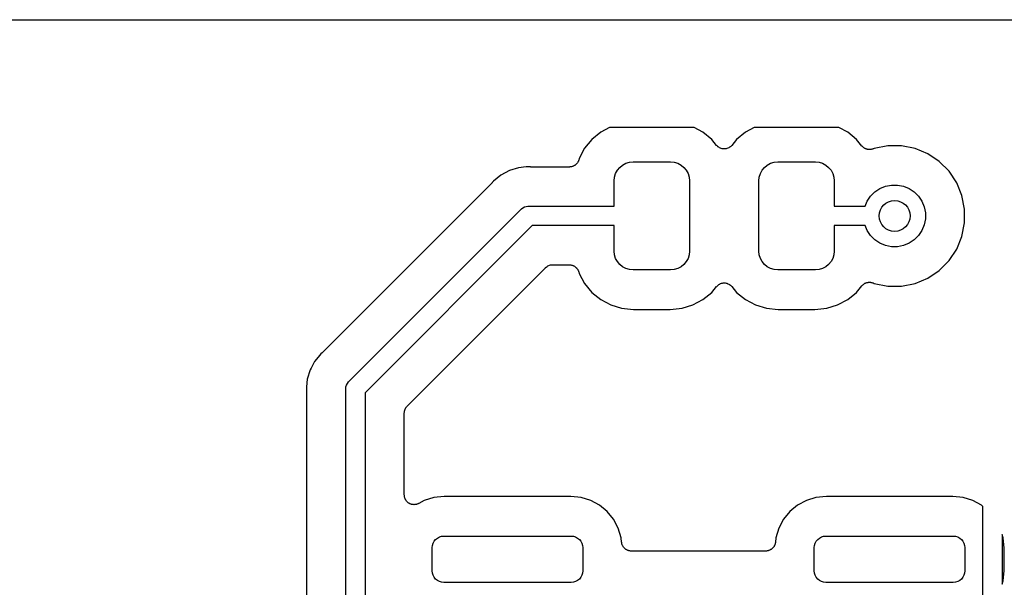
# Model space of a CAD drawing. Extents: x 4.75 to 6.45, y -3.9 to -3.1.
# Tile 4 of 7: x 5.15 to 5.66, y -3.39 to -3.1. Entities that reach past the tile are written whole.
import ezdxf

# ---------------------------------------------------------------- set-up
doc = ezdxf.new("R2010")
doc.units = 0
doc.header["$MEASUREMENT"] = 0
doc.layers.add('BLACK', color=7, linetype='CONTINUOUS')

msp = doc.modelspace()

# ---------------------------------------------------------------- linework, layer by layer
at = {"layer": 'BLACK', "linetype": 'CONTINUOUS'}
for p, q in [((4.755, -3.1), (6.445, -3.1)), ((5.45009, -3.15735), (5.44559, -3.16104)), ((5.45463, -3.15492), (5.45009, -3.15735)), ((5.49773, -3.15492), (5.45463, -3.15492)), ((5.50227, -3.15735), (5.49773, -3.15492)), ((5.50677, -3.16104), (5.50227, -3.15735)), ((5.52391, -3.15735), (5.51941, -3.16104)), ((5.52845, -3.15492), (5.52391, -3.15735)), ((5.57155, -3.15492), (5.52845, -3.15492)), ((5.57609, -3.15735), (5.57155, -3.15492)), ((5.58059, -3.16104), (5.57609, -3.15735)), ((5.44559, -3.16104), (5.4419, -3.16554)), ((5.50923, -3.16403), (5.50677, -3.16104)), ((5.51941, -3.16104), (5.51696, -3.16403)), ((5.58333, -3.16437), (5.58059, -3.16104)), ((5.4419, -3.16554), (5.43915, -3.17067)), ((5.50956, -3.16436), (5.50923, -3.16403)), ((5.50989, -3.1647), (5.50956, -3.16436)), ((5.5099, -3.16471), (5.50989, -3.1647)), ((5.50992, -3.16472), (5.5099, -3.16471)), ((5.51031, -3.16498), (5.50992, -3.16472)), ((5.5107, -3.16525), (5.51031, -3.16498)), ((5.51071, -3.16525), (5.5107, -3.16525)), ((5.51073, -3.16526), (5.51071, -3.16525)), ((5.51116, -3.16544), (5.51073, -3.16526)), ((5.5116, -3.16563), (5.51116, -3.16544)), ((5.51161, -3.16563), (5.5116, -3.16563)), ((5.51163, -3.16564), (5.51161, -3.16563)), ((5.51209, -3.16573), (5.51163, -3.16564)), ((5.51255, -3.16583), (5.51209, -3.16573)), ((5.51257, -3.16583), (5.51255, -3.16583)), ((5.51258, -3.16583), (5.51257, -3.16583)), ((5.51305, -3.16583), (5.51258, -3.16583)), ((5.51353, -3.16584), (5.51305, -3.16583)), ((5.51354, -3.16583), (5.51353, -3.16584)), ((5.51356, -3.16583), (5.51354, -3.16583)), ((5.51402, -3.16574), (5.51356, -3.16583)), ((5.51449, -3.16566), (5.51402, -3.16574)), ((5.5145, -3.16565), (5.51449, -3.16566)), ((5.51452, -3.16565), (5.5145, -3.16565)), ((5.51496, -3.16547), (5.51452, -3.16565)), ((5.51539, -3.16529), (5.51496, -3.16547)), ((5.51541, -3.16529), (5.51539, -3.16529)), ((5.51542, -3.16528), (5.51541, -3.16529)), ((5.51581, -3.16502), (5.51542, -3.16528)), ((5.51621, -3.16476), (5.51581, -3.16502)), ((5.51622, -3.16475), (5.51621, -3.16476)), ((5.51624, -3.16474), (5.51622, -3.16475)), ((5.51657, -3.16441), (5.51624, -3.16474)), ((5.51691, -3.16408), (5.51657, -3.16441)), ((5.51693, -3.16406), (5.51691, -3.16408)), ((5.51696, -3.16403), (5.51693, -3.16406)), ((5.51693, -3.16406), (5.51693, -3.16406)), ((5.51693, -3.16406), (5.51693, -3.16406)), ((5.58348, -3.16453), (5.58333, -3.16437)), ((5.58363, -3.1647), (5.58348, -3.16453)), ((5.58383, -3.16487), (5.58363, -3.1647)), ((5.58402, -3.16506), (5.58383, -3.16487)), ((5.5842, -3.16519), (5.58402, -3.16506)), ((5.58437, -3.16533), (5.5842, -3.16519)), ((5.58461, -3.16546), (5.58437, -3.16533)), ((5.58483, -3.16561), (5.58461, -3.16546)), ((5.58503, -3.16569), (5.58483, -3.16561)), ((5.58523, -3.1658), (5.58503, -3.16569)), ((5.58548, -3.16588), (5.58523, -3.1658)), ((5.58573, -3.16598), (5.58548, -3.16588)), ((5.58595, -3.16603), (5.58573, -3.16598)), ((5.58616, -3.16609), (5.58595, -3.16603)), ((5.58642, -3.16612), (5.58616, -3.16609)), ((5.58668, -3.16617), (5.58642, -3.16612)), ((5.58691, -3.16618), (5.58668, -3.16617)), ((5.58713, -3.1662), (5.58691, -3.16618)), ((5.58739, -3.16618), (5.58713, -3.1662)), ((5.58766, -3.16618), (5.58739, -3.16618)), ((5.58788, -3.16614), (5.58766, -3.16618)), ((5.5881, -3.16612), (5.58788, -3.16614)), ((5.58836, -3.16604), (5.5881, -3.16612)), ((5.58862, -3.16599), (5.58836, -3.16604)), ((5.58883, -3.16591), (5.58862, -3.16599)), ((5.58904, -3.16585), (5.58883, -3.16591)), ((5.5891, -3.16582), (5.58904, -3.16585)), ((5.58957, -3.16563), (5.5891, -3.16582)), ((5.59648, -3.16425), (5.58957, -3.16563)), ((5.60352, -3.16425), (5.59648, -3.16425)), ((5.61043, -3.16563), (5.60352, -3.16425)), ((5.61693, -3.16832), (5.61043, -3.16563)), ((5.62279, -3.17223), (5.61693, -3.16832)), ((5.43724, -3.17398), (5.43705, -3.1741)), ((5.43742, -3.17379), (5.43724, -3.17398)), ((5.43763, -3.17363), (5.43742, -3.17379)), ((5.43777, -3.17345), (5.43763, -3.17363)), ((5.43793, -3.1733), (5.43777, -3.17345)), ((5.43808, -3.17308), (5.43793, -3.1733)), ((5.43825, -3.17287), (5.43808, -3.17308)), ((5.43836, -3.17268), (5.43825, -3.17287)), ((5.43849, -3.17249), (5.43836, -3.17268)), ((5.43859, -3.17225), (5.43849, -3.17249)), ((5.43872, -3.17202), (5.43859, -3.17225)), ((5.43878, -3.1718), (5.43872, -3.17202)), ((5.43887, -3.1716), (5.43878, -3.1718)), ((5.43889, -3.17153), (5.43887, -3.1716)), ((5.43915, -3.17067), (5.43889, -3.17153)), ((5.4598, -3.17525), (5.46125, -3.17406)), ((5.46125, -3.17406), (5.46291, -3.17317)), ((5.46291, -3.17317), (5.46471, -3.17263)), ((5.46471, -3.17263), (5.46658, -3.17244)), ((5.46658, -3.17244), (5.48578, -3.17244)), ((5.48578, -3.17244), (5.48765, -3.17263)), ((5.48765, -3.17263), (5.48945, -3.17317)), ((5.48945, -3.17317), (5.49111, -3.17406)), ((5.49111, -3.17406), (5.49256, -3.17525)), ((5.53362, -3.17525), (5.53507, -3.17406)), ((5.53507, -3.17406), (5.53673, -3.17317)), ((5.53673, -3.17317), (5.53853, -3.17263)), ((5.53853, -3.17263), (5.5404, -3.17244)), ((5.5404, -3.17244), (5.5596, -3.17244)), ((5.5596, -3.17244), (5.56147, -3.17263)), ((5.56147, -3.17263), (5.56327, -3.17317)), ((5.56327, -3.17317), (5.56493, -3.17406)), ((5.56493, -3.17406), (5.56638, -3.17525)), ((5.62777, -3.17721), (5.62279, -3.17223)), ((5.40351, -3.17686), (5.39918, -3.17918)), ((5.40821, -3.17544), (5.40351, -3.17686)), ((5.41211, -3.17506), (5.40821, -3.17544)), ((5.41309, -3.17496), (5.41211, -3.17505)), ((5.41211, -3.17505), (5.41211, -3.17506)), ((5.41407, -3.17505), (5.41309, -3.17496)), ((5.41428, -3.17505), (5.41407, -3.17505)), ((5.41449, -3.17508), (5.41428, -3.17505)), ((5.41456, -3.17508), (5.41449, -3.17508)), ((5.43411, -3.17508), (5.41456, -3.17508)), ((5.43433, -3.17506), (5.43411, -3.17508)), ((5.43455, -3.17506), (5.43433, -3.17506)), ((5.43481, -3.17501), (5.43455, -3.17506)), ((5.43508, -3.17498), (5.43481, -3.17501)), ((5.43529, -3.17492), (5.43508, -3.17498)), ((5.43551, -3.17488), (5.43529, -3.17492)), ((5.43576, -3.17478), (5.43551, -3.17488)), ((5.43601, -3.1747), (5.43576, -3.17478)), ((5.43621, -3.1746), (5.43601, -3.1747)), ((5.43642, -3.17451), (5.43621, -3.1746)), ((5.43664, -3.17437), (5.43642, -3.17451)), ((5.43687, -3.17424), (5.43664, -3.17437)), ((5.43705, -3.1741), (5.43687, -3.17424)), ((5.45717, -3.18017), (5.45772, -3.17836)), ((5.45772, -3.17836), (5.45861, -3.17671)), ((5.45861, -3.17671), (5.4598, -3.17525)), ((5.49256, -3.17525), (5.49376, -3.17671)), ((5.49376, -3.17671), (5.49464, -3.17836)), ((5.49464, -3.17836), (5.49519, -3.18017)), ((5.53099, -3.18017), (5.53154, -3.17836)), ((5.53154, -3.17836), (5.53242, -3.17671)), ((5.53242, -3.17671), (5.53362, -3.17525)), ((5.56638, -3.17525), (5.56758, -3.17671)), ((5.56758, -3.17671), (5.56846, -3.17836)), ((5.56846, -3.17836), (5.56901, -3.18017)), ((5.63168, -3.18307), (5.62777, -3.17721)), ((5.39443, -3.18342), (5.30842, -3.26943)), ((5.39456, -3.18325), (5.39443, -3.18342)), ((5.39471, -3.18311), (5.39456, -3.18325)), ((5.39476, -3.18305), (5.39471, -3.18311)), ((5.39538, -3.18229), (5.39476, -3.18305)), ((5.39918, -3.17918), (5.39538, -3.18229)), ((5.45699, -3.18204), (5.45717, -3.18017)), ((5.45699, -3.19508), (5.45699, -3.18204)), ((5.49519, -3.18017), (5.49537, -3.18204)), ((5.49537, -3.18204), (5.49537, -3.21796)), ((5.53081, -3.18204), (5.53099, -3.18017)), ((5.53081, -3.21796), (5.53081, -3.18204)), ((5.56901, -3.18017), (5.56919, -3.18204)), ((5.56919, -3.18204), (5.56919, -3.19508)), ((5.63437, -3.18957), (5.63168, -3.18307)), ((5.58777, -3.18996), (5.58996, -3.18777)), ((5.58996, -3.18777), (5.59254, -3.18604)), ((5.59254, -3.18604), (5.59541, -3.18486)), ((5.59541, -3.18486), (5.59845, -3.18425)), ((5.59845, -3.18425), (5.60155, -3.18425)), ((5.60155, -3.18425), (5.60459, -3.18486)), ((5.60459, -3.18486), (5.60746, -3.18604)), ((5.60746, -3.18604), (5.61004, -3.18777)), ((5.61004, -3.18777), (5.61223, -3.18996)), ((5.58499, -3.19508), (5.58604, -3.19254)), ((5.58604, -3.19254), (5.58777, -3.18996)), ((5.61223, -3.18996), (5.61396, -3.19254)), ((5.61396, -3.19254), (5.61514, -3.19541)), ((5.63575, -3.19648), (5.63437, -3.18957)), ((5.32169, -3.28444), (5.40944, -3.19669)), ((5.40944, -3.19669), (5.40959, -3.1965)), ((5.40959, -3.1965), (5.40978, -3.19635)), ((5.40978, -3.19635), (5.41034, -3.19589)), ((5.41034, -3.19589), (5.4112, -3.19543)), ((5.4112, -3.19543), (5.41128, -3.19541)), ((5.41128, -3.19541), (5.41213, -3.19515)), ((5.41213, -3.19515), (5.41285, -3.19508)), ((5.41285, -3.19508), (5.41309, -3.19505)), ((5.41285, -3.19508), (5.41285, -3.19508)), ((5.41309, -3.19505), (5.41333, -3.19508)), ((5.41333, -3.19508), (5.45699, -3.19508)), ((5.56919, -3.19508), (5.58499, -3.19508)), ((5.61514, -3.19541), (5.61575, -3.19845)), ((5.61575, -3.19845), (5.61575, -3.20155)), ((5.63575, -3.20352), (5.63575, -3.19648)), ((5.61575, -3.20155), (5.61514, -3.20459)), ((5.63437, -3.21043), (5.63575, -3.20352)), ((5.41513, -3.20492), (5.32992, -3.29013)), ((5.45699, -3.20492), (5.41513, -3.20492)), ((5.45699, -3.21796), (5.45699, -3.20492)), ((5.58499, -3.20492), (5.56919, -3.20492)), ((5.56919, -3.20492), (5.56919, -3.21796)), ((5.58604, -3.20746), (5.58499, -3.20492)), ((5.58777, -3.21004), (5.58604, -3.20746)), ((5.61396, -3.20746), (5.61223, -3.21004)), ((5.61514, -3.20459), (5.61396, -3.20746)), ((5.58996, -3.21223), (5.58777, -3.21004)), ((5.59254, -3.21396), (5.58996, -3.21223)), ((5.59541, -3.21514), (5.59254, -3.21396)), ((5.60746, -3.21396), (5.60459, -3.21514)), ((5.61004, -3.21223), (5.60746, -3.21396)), ((5.61223, -3.21004), (5.61004, -3.21223)), ((5.63168, -3.21693), (5.63437, -3.21043)), ((5.45717, -3.21983), (5.45699, -3.21796)), ((5.49537, -3.21796), (5.49519, -3.21983)), ((5.53099, -3.21983), (5.53081, -3.21796)), ((5.56919, -3.21796), (5.56901, -3.21983)), ((5.59845, -3.21575), (5.59541, -3.21514)), ((5.60155, -3.21575), (5.59845, -3.21575)), ((5.60459, -3.21514), (5.60155, -3.21575)), ((5.62777, -3.22279), (5.63168, -3.21693)), ((5.45772, -3.22164), (5.45717, -3.21983)), ((5.45861, -3.22329), (5.45772, -3.22164)), ((5.4598, -3.22475), (5.45861, -3.22329)), ((5.49376, -3.22329), (5.49256, -3.22475)), ((5.49464, -3.22164), (5.49376, -3.22329)), ((5.49519, -3.21983), (5.49464, -3.22164)), ((5.53154, -3.22164), (5.53099, -3.21983)), ((5.53242, -3.22329), (5.53154, -3.22164)), ((5.53362, -3.22475), (5.53242, -3.22329)), ((5.56758, -3.22329), (5.56638, -3.22475)), ((5.56846, -3.22164), (5.56758, -3.22329)), ((5.56901, -3.21983), (5.56846, -3.22164)), ((5.62279, -3.22777), (5.62777, -3.22279)), ((5.35139, -3.29695), (5.42195, -3.22639)), ((5.42195, -3.22639), (5.42196, -3.22637)), ((5.42196, -3.22637), (5.422, -3.22634)), ((5.42196, -3.22637), (5.42196, -3.22637)), ((5.42196, -3.22637), (5.42196, -3.22637)), ((5.422, -3.22634), (5.42236, -3.22605)), ((5.42236, -3.22605), (5.42272, -3.22576)), ((5.42272, -3.22576), (5.42274, -3.22574)), ((5.42274, -3.22574), (5.42276, -3.22573)), ((5.42276, -3.22573), (5.42317, -3.22552)), ((5.42317, -3.22552), (5.42358, -3.2253)), ((5.42358, -3.2253), (5.4236, -3.22529)), ((5.4236, -3.22529), (5.42363, -3.22528)), ((5.42363, -3.22528), (5.42407, -3.22515)), ((5.42407, -3.22515), (5.42451, -3.22502)), ((5.42451, -3.22502), (5.42454, -3.22501)), ((5.42454, -3.22501), (5.42456, -3.22501)), ((5.42456, -3.22501), (5.42503, -3.22497)), ((5.42503, -3.22497), (5.42548, -3.22492)), ((5.42548, -3.22492), (5.43411, -3.22492)), ((5.43411, -3.22492), (5.43418, -3.22492)), ((5.43418, -3.22492), (5.4344, -3.22495)), ((5.4344, -3.22495), (5.43462, -3.22495)), ((5.43462, -3.22495), (5.43488, -3.225)), ((5.43488, -3.225), (5.43515, -3.22503)), ((5.43515, -3.22503), (5.43536, -3.2251)), ((5.43536, -3.2251), (5.43558, -3.22514)), ((5.43558, -3.22514), (5.43582, -3.22525)), ((5.43582, -3.22525), (5.43608, -3.22533)), ((5.43608, -3.22533), (5.43627, -3.22543)), ((5.43627, -3.22543), (5.43648, -3.22552)), ((5.43648, -3.22552), (5.4367, -3.22567)), ((5.4367, -3.22567), (5.43693, -3.2258)), ((5.43693, -3.2258), (5.4371, -3.22594)), ((5.4371, -3.22594), (5.43729, -3.22606)), ((5.43729, -3.22606), (5.43748, -3.22625)), ((5.43748, -3.22625), (5.43768, -3.22642)), ((5.43768, -3.22642), (5.43782, -3.2266)), ((5.43782, -3.2266), (5.43798, -3.22676)), ((5.43798, -3.22676), (5.43812, -3.22698)), ((5.43812, -3.22698), (5.43829, -3.22718)), ((5.43829, -3.22718), (5.43839, -3.22738)), ((5.43839, -3.22738), (5.43852, -3.22757)), ((5.43852, -3.22757), (5.43862, -3.22781)), ((5.43862, -3.22781), (5.43874, -3.22805)), ((5.43874, -3.22805), (5.43881, -3.22826)), ((5.43881, -3.22826), (5.43889, -3.22847)), ((5.43889, -3.22847), (5.43915, -3.22933)), ((5.46125, -3.22594), (5.4598, -3.22475)), ((5.46291, -3.22683), (5.46125, -3.22594)), ((5.46471, -3.22737), (5.46291, -3.22683)), ((5.46658, -3.22756), (5.46471, -3.22737)), ((5.48578, -3.22756), (5.46658, -3.22756)), ((5.48765, -3.22737), (5.48578, -3.22756)), ((5.48945, -3.22683), (5.48765, -3.22737)), ((5.49111, -3.22594), (5.48945, -3.22683)), ((5.49256, -3.22475), (5.49111, -3.22594)), ((5.53507, -3.22594), (5.53362, -3.22475)), ((5.53673, -3.22683), (5.53507, -3.22594)), ((5.53853, -3.22737), (5.53673, -3.22683)), ((5.5404, -3.22756), (5.53853, -3.22737)), ((5.5596, -3.22756), (5.5404, -3.22756)), ((5.56147, -3.22737), (5.5596, -3.22756)), ((5.56327, -3.22683), (5.56147, -3.22737)), ((5.56493, -3.22594), (5.56327, -3.22683)), ((5.56638, -3.22475), (5.56493, -3.22594)), ((5.61693, -3.23168), (5.62279, -3.22777)), ((5.43915, -3.22933), (5.4419, -3.23446)), ((5.51169, -3.23434), (5.51216, -3.23426)), ((5.51216, -3.23426), (5.51262, -3.23417)), ((5.51262, -3.23417), (5.51264, -3.23417)), ((5.51264, -3.23417), (5.51265, -3.23416)), ((5.51265, -3.23416), (5.51313, -3.23417)), ((5.51313, -3.23417), (5.5136, -3.23417)), ((5.5136, -3.23417), (5.51361, -3.23417)), ((5.51361, -3.23417), (5.51363, -3.23417)), ((5.51363, -3.23417), (5.51409, -3.23427)), ((5.51409, -3.23427), (5.51455, -3.23436)), ((5.58489, -3.23436), (5.5851, -3.23428)), ((5.5851, -3.23428), (5.58529, -3.23417)), ((5.58529, -3.23417), (5.58555, -3.2341)), ((5.58555, -3.2341), (5.58579, -3.234)), ((5.58579, -3.234), (5.58601, -3.23396)), ((5.58601, -3.23396), (5.58623, -3.23389)), ((5.58623, -3.23389), (5.58649, -3.23387)), ((5.58649, -3.23387), (5.58675, -3.23382)), ((5.58675, -3.23382), (5.58698, -3.23382)), ((5.58698, -3.23382), (5.5872, -3.2338)), ((5.5872, -3.2338), (5.58746, -3.23383)), ((5.58746, -3.23383), (5.58773, -3.23383)), ((5.58773, -3.23383), (5.58795, -3.23387)), ((5.58795, -3.23387), (5.58817, -3.2339)), ((5.58817, -3.2339), (5.58842, -3.23397)), ((5.58842, -3.23397), (5.58868, -3.23403)), ((5.58868, -3.23403), (5.58889, -3.23412)), ((5.58889, -3.23412), (5.5891, -3.23418)), ((5.5891, -3.23418), (5.58957, -3.23437)), ((5.61043, -3.23437), (5.61693, -3.23168)), ((5.4419, -3.23446), (5.44559, -3.23896)), ((5.44559, -3.23896), (5.45009, -3.24265)), ((5.50227, -3.24265), (5.50677, -3.23896)), ((5.50677, -3.23896), (5.50923, -3.23597)), ((5.50923, -3.23597), (5.50925, -3.23594)), ((5.50925, -3.23594), (5.50927, -3.23592)), ((5.50925, -3.23594), (5.50925, -3.23594)), ((5.50925, -3.23594), (5.50925, -3.23594)), ((5.50927, -3.23592), (5.50961, -3.23559)), ((5.50961, -3.23559), (5.50995, -3.23526)), ((5.50995, -3.23526), (5.50996, -3.23525)), ((5.50996, -3.23525), (5.50997, -3.23524)), ((5.50997, -3.23524), (5.51037, -3.23498)), ((5.51037, -3.23498), (5.51076, -3.23472)), ((5.51076, -3.23472), (5.51077, -3.23471)), ((5.51077, -3.23471), (5.51079, -3.23471)), ((5.51079, -3.23471), (5.51123, -3.23453)), ((5.51123, -3.23453), (5.51166, -3.23435)), ((5.51166, -3.23435), (5.51168, -3.23435)), ((5.51168, -3.23435), (5.51169, -3.23434)), ((5.51455, -3.23436), (5.51457, -3.23437)), ((5.51457, -3.23437), (5.51458, -3.23437)), ((5.51458, -3.23437), (5.51502, -3.23456)), ((5.51502, -3.23456), (5.51546, -3.23474)), ((5.51546, -3.23474), (5.51547, -3.23475)), ((5.51547, -3.23475), (5.51548, -3.23475)), ((5.51548, -3.23475), (5.51587, -3.23502)), ((5.51587, -3.23502), (5.51627, -3.23528)), ((5.51627, -3.23528), (5.51628, -3.23529)), ((5.51628, -3.23529), (5.51629, -3.2353)), ((5.51629, -3.2353), (5.51662, -3.23564)), ((5.51662, -3.23564), (5.51696, -3.23597)), ((5.51696, -3.23597), (5.51941, -3.23896)), ((5.51941, -3.23896), (5.52391, -3.24265)), ((5.57609, -3.24265), (5.58059, -3.23896)), ((5.58059, -3.23896), (5.58333, -3.23563)), ((5.58333, -3.23563), (5.58337, -3.23557)), ((5.58337, -3.23557), (5.58353, -3.23542)), ((5.58353, -3.23542), (5.58367, -3.23525)), ((5.58367, -3.23525), (5.58388, -3.23508)), ((5.58388, -3.23508), (5.58407, -3.23489)), ((5.58407, -3.23489), (5.58426, -3.23477)), ((5.58426, -3.23477), (5.58443, -3.23463)), ((5.58443, -3.23463), (5.58467, -3.23451)), ((5.58467, -3.23451), (5.58489, -3.23436)), ((5.58957, -3.23437), (5.59648, -3.23575)), ((5.59648, -3.23575), (5.60352, -3.23575)), ((5.60352, -3.23575), (5.61043, -3.23437)), ((5.45009, -3.24265), (5.45522, -3.2454)), ((5.49714, -3.2454), (5.50227, -3.24265)), ((5.52391, -3.24265), (5.52904, -3.2454)), ((5.57096, -3.2454), (5.57609, -3.24265)), ((5.45522, -3.2454), (5.46079, -3.24709)), ((5.46079, -3.24709), (5.46683, -3.24768)), ((5.46683, -3.24768), (5.48553, -3.24768)), ((5.48553, -3.24768), (5.49157, -3.24709)), ((5.49157, -3.24709), (5.49714, -3.2454)), ((5.52904, -3.2454), (5.53461, -3.24709)), ((5.53461, -3.24709), (5.54065, -3.24768)), ((5.54065, -3.24768), (5.55935, -3.24768)), ((5.55935, -3.24768), (5.56539, -3.24709)), ((5.56539, -3.24709), (5.57096, -3.2454)), ((5.30837, -3.26948), (5.3082, -3.26961)), ((5.30842, -3.26943), (5.30837, -3.26948)), ((5.30418, -3.27418), (5.30234, -3.27762)), ((5.30603, -3.27192), (5.30418, -3.27418)), ((5.30729, -3.27038), (5.30603, -3.27192)), ((5.30603, -3.27192), (5.30603, -3.27192)), ((5.30805, -3.26976), (5.30729, -3.27038)), ((5.3082, -3.26961), (5.30805, -3.26976)), ((5.30186, -3.27851), (5.30044, -3.28321)), ((5.30234, -3.27762), (5.30186, -3.27851)), ((5.30044, -3.28321), (5.30005, -3.28711)), ((5.3215, -3.28459), (5.32169, -3.28444)), ((5.30005, -3.28711), (5.29996, -3.28809)), ((5.29996, -3.28809), (5.30005, -3.28907)), ((5.30005, -3.28711), (5.30005, -3.28711)), ((5.30005, -3.28907), (5.30006, -3.28914)), ((5.30006, -3.28914), (5.30006, -3.28935)), ((5.30006, -3.28935), (5.30008, -3.28956)), ((5.30008, -3.28956), (5.30008, -3.32353)), ((5.32005, -3.28809), (5.32008, -3.28785)), ((5.32008, -3.28833), (5.32005, -3.28809)), ((5.32008, -3.28785), (5.32015, -3.28713)), ((5.32008, -3.28785), (5.32008, -3.28785)), ((5.32008, -3.32476), (5.32008, -3.28833)), ((5.32015, -3.28713), (5.32043, -3.2862)), ((5.32043, -3.2862), (5.32089, -3.28534)), ((5.32089, -3.28534), (5.3215, -3.28459)), ((5.32992, -3.29013), (5.32992, -3.42008)), ((5.34997, -3.29995), (5.35002, -3.2995)), ((5.35002, -3.2995), (5.35003, -3.29947)), ((5.35003, -3.29944), (5.35017, -3.299)), ((5.35003, -3.29947), (5.35003, -3.29944)), ((5.35017, -3.299), (5.35031, -3.29856)), ((5.35031, -3.29856), (5.35032, -3.29854)), ((5.35032, -3.29854), (5.35033, -3.29851)), ((5.35033, -3.29851), (5.35055, -3.29811)), ((5.35055, -3.29811), (5.35077, -3.2977)), ((5.35077, -3.2977), (5.35078, -3.29768)), ((5.35078, -3.29768), (5.3508, -3.29766)), ((5.3508, -3.29766), (5.35109, -3.29731)), ((5.35109, -3.29731), (5.35139, -3.29695)), ((5.34992, -3.30041), (5.34997, -3.29995)), ((5.34992, -3.30047), (5.34992, -3.30041)), ((5.34992, -3.30048), (5.34992, -3.30047)), ((5.34992, -3.30047), (5.34992, -3.30047)), ((5.34992, -3.30047), (5.34992, -3.30047)), ((5.34992, -3.34219), (5.34992, -3.30048)), ((5.30008, -3.32353), (5.30008, -3.32354)), ((5.30008, -3.32354), (5.30008, -3.41261)), ((5.32008, -3.42296), (5.32008, -3.32476)), ((5.32008, -3.32476), (5.32008, -3.32476)), ((5.34994, -3.34242), (5.34992, -3.34219)), ((5.34994, -3.34265), (5.34994, -3.34242)), ((5.34999, -3.3429), (5.34994, -3.34265)), ((5.35002, -3.34316), (5.34999, -3.3429)), ((5.35008, -3.34338), (5.35002, -3.34316)), ((5.35013, -3.34361), (5.35008, -3.34338)), ((5.35022, -3.34384), (5.35013, -3.34361)), ((5.3503, -3.34409), (5.35022, -3.34384)), ((5.35041, -3.3443), (5.3503, -3.34409)), ((5.3505, -3.34451), (5.35041, -3.3443)), ((5.35064, -3.34473), (5.3505, -3.34451)), ((5.35076, -3.34495), (5.35064, -3.34473)), ((5.36501, -3.34359), (5.36013, -3.34507)), ((5.37032, -3.34307), (5.36501, -3.34359)), ((5.43479, -3.34307), (5.37032, -3.34307)), ((5.44011, -3.34359), (5.43479, -3.34307)), ((5.44499, -3.34507), (5.44011, -3.34359)), ((5.55989, -3.34359), (5.55501, -3.34507)), ((5.56521, -3.34307), (5.55989, -3.34359)), ((5.62968, -3.34307), (5.56521, -3.34307)), ((5.63499, -3.34359), (5.62968, -3.34307)), ((5.63987, -3.34507), (5.63499, -3.34359)), ((5.3509, -3.34513), (5.35076, -3.34495)), ((5.35103, -3.34533), (5.3509, -3.34513)), ((5.35121, -3.34551), (5.35103, -3.34533)), ((5.35137, -3.34571), (5.35121, -3.34551)), ((5.35155, -3.34586), (5.35137, -3.34571)), ((5.35172, -3.34602), (5.35155, -3.34586)), ((5.35193, -3.34617), (5.35172, -3.34602)), ((5.35213, -3.34633), (5.35193, -3.34617)), ((5.35233, -3.34644), (5.35213, -3.34633)), ((5.35252, -3.34657), (5.35233, -3.34644)), ((5.35276, -3.34667), (5.35252, -3.34657)), ((5.35298, -3.34679), (5.35276, -3.34667)), ((5.35321, -3.34686), (5.35298, -3.34679)), ((5.35342, -3.34695), (5.35321, -3.34686)), ((5.35367, -3.34701), (5.35342, -3.34695)), ((5.35392, -3.34708), (5.35367, -3.34701)), ((5.35415, -3.34711), (5.35392, -3.34708)), ((5.35437, -3.34716), (5.35415, -3.34711)), ((5.35463, -3.34716), (5.35437, -3.34716)), ((5.35489, -3.34719), (5.35463, -3.34716)), ((5.35512, -3.34716), (5.35489, -3.34719)), ((5.35535, -3.34717), (5.35512, -3.34716)), ((5.3556, -3.34712), (5.35535, -3.34717)), ((5.35586, -3.3471), (5.3556, -3.34712)), ((5.35608, -3.34703), (5.35586, -3.3471)), ((5.35631, -3.34699), (5.35608, -3.34703)), ((5.35655, -3.34689), (5.35631, -3.34699)), ((5.35679, -3.34682), (5.35655, -3.34689)), ((5.357, -3.34671), (5.35679, -3.34682)), ((5.35722, -3.34663), (5.357, -3.34671)), ((5.35728, -3.34659), (5.35722, -3.34663)), ((5.36013, -3.34507), (5.35728, -3.34659)), ((5.44949, -3.34747), (5.44499, -3.34507)), ((5.45343, -3.35071), (5.44949, -3.34747)), ((5.55051, -3.34747), (5.54657, -3.35071)), ((5.55501, -3.34507), (5.55051, -3.34747)), ((5.64437, -3.34747), (5.63987, -3.34507)), ((5.64508, -3.34806), (5.64437, -3.34747)), ((5.64508, -3.40879), (5.64508, -3.34806)), ((5.45666, -3.35465), (5.45343, -3.35071)), ((5.45906, -3.35914), (5.45666, -3.35465)), ((5.54334, -3.35465), (5.54094, -3.35914)), ((5.54657, -3.35071), (5.54334, -3.35465)), ((5.46054, -3.36402), (5.45906, -3.35914)), ((5.54094, -3.35914), (5.53946, -3.36402)), ((5.3659, -3.36492), (5.3668, -3.36418)), ((5.3668, -3.36418), (5.36782, -3.36364)), ((5.36782, -3.36364), (5.36893, -3.3633)), ((5.36893, -3.3633), (5.37008, -3.36319)), ((5.37008, -3.36319), (5.43504, -3.36319)), ((5.43504, -3.36319), (5.43619, -3.3633)), ((5.43619, -3.3633), (5.4373, -3.36364)), ((5.4373, -3.36364), (5.43832, -3.36418)), ((5.43832, -3.36418), (5.43922, -3.36492)), ((5.46077, -3.36631), (5.46054, -3.36402)), ((5.53946, -3.36402), (5.53923, -3.36631)), ((5.56078, -3.36492), (5.56168, -3.36418)), ((5.56168, -3.36418), (5.5627, -3.36364)), ((5.5627, -3.36364), (5.56381, -3.3633)), ((5.56381, -3.3633), (5.56496, -3.36319)), ((5.56496, -3.36319), (5.62992, -3.36319)), ((5.62992, -3.36319), (5.63107, -3.3633)), ((5.63107, -3.3633), (5.63218, -3.36364)), ((5.63218, -3.36364), (5.6332, -3.36418)), ((5.6332, -3.36418), (5.6341, -3.36492)), ((5.65542, -3.36402), (5.65492, -3.36236)), ((5.65492, -3.36236), (5.65492, -3.38764)), ((5.65595, -3.36934), (5.65542, -3.36402)), ((5.36417, -3.36909), (5.36429, -3.36794)), ((5.36417, -3.38091), (5.36417, -3.36909)), ((5.36429, -3.36794), (5.36462, -3.36683)), ((5.36462, -3.36683), (5.36517, -3.36581)), ((5.36517, -3.36581), (5.3659, -3.36492)), ((5.43922, -3.36492), (5.43995, -3.36581)), ((5.43995, -3.36581), (5.4405, -3.36683)), ((5.4405, -3.36683), (5.44083, -3.36794)), ((5.44083, -3.36794), (5.44094, -3.36909)), ((5.44094, -3.36909), (5.44094, -3.38091)), ((5.46081, -3.36654), (5.46077, -3.36631)), ((5.46083, -3.36676), (5.46081, -3.36654)), ((5.46091, -3.36701), (5.46083, -3.36676)), ((5.46096, -3.36727), (5.46091, -3.36701)), ((5.46104, -3.36748), (5.46096, -3.36727)), ((5.46111, -3.3677), (5.46104, -3.36748)), ((5.46123, -3.36793), (5.46111, -3.3677)), ((5.46133, -3.36817), (5.46123, -3.36793)), ((5.46146, -3.36836), (5.46133, -3.36817)), ((5.46156, -3.36856), (5.46146, -3.36836)), ((5.46172, -3.36877), (5.46156, -3.36856)), ((5.46187, -3.36899), (5.46172, -3.36877)), ((5.46203, -3.36915), (5.46187, -3.36899)), ((5.46217, -3.36932), (5.46203, -3.36915)), ((5.46237, -3.36949), (5.46217, -3.36932)), ((5.46256, -3.36968), (5.46237, -3.36949)), ((5.46275, -3.3698), (5.46256, -3.36968)), ((5.46292, -3.36995), (5.46275, -3.3698)), ((5.5372, -3.36985), (5.53702, -3.36999)), ((5.53739, -3.36972), (5.5372, -3.36985)), ((5.53758, -3.36954), (5.53739, -3.36972)), ((5.53778, -3.36937), (5.53758, -3.36954)), ((5.53792, -3.3692), (5.53778, -3.36937)), ((5.53809, -3.36904), (5.53792, -3.3692)), ((5.53823, -3.36882), (5.53809, -3.36904)), ((5.5384, -3.36862), (5.53823, -3.36882)), ((5.53851, -3.36842), (5.5384, -3.36862)), ((5.53864, -3.36823), (5.53851, -3.36842)), ((5.53874, -3.36799), (5.53864, -3.36823)), ((5.53887, -3.36776), (5.53874, -3.36799)), ((5.53893, -3.36755), (5.53887, -3.36776)), ((5.53902, -3.36734), (5.53893, -3.36755)), ((5.53908, -3.36708), (5.53902, -3.36734)), ((5.53915, -3.36683), (5.53908, -3.36708)), ((5.53918, -3.3666), (5.53915, -3.36683)), ((5.53922, -3.36638), (5.53918, -3.3666)), ((5.53923, -3.36631), (5.53922, -3.36638)), ((5.55906, -3.36909), (5.55917, -3.36794)), ((5.55906, -3.38091), (5.55906, -3.36909)), ((5.55917, -3.36794), (5.5595, -3.36683)), ((5.5595, -3.36683), (5.56005, -3.36581)), ((5.56005, -3.36581), (5.56078, -3.36492)), ((5.6341, -3.36492), (5.63483, -3.36581)), ((5.63483, -3.36581), (5.63538, -3.36683)), ((5.63538, -3.36683), (5.63571, -3.36794)), ((5.63571, -3.36794), (5.63583, -3.36909)), ((5.63583, -3.36909), (5.63583, -3.38091)), ((5.65595, -3.38066), (5.65595, -3.36934)), ((5.46315, -3.37008), (5.46292, -3.36995)), ((5.46337, -3.37022), (5.46315, -3.37008)), ((5.46358, -3.37031), (5.46337, -3.37022)), ((5.46377, -3.37042), (5.46358, -3.37031)), ((5.46402, -3.3705), (5.46377, -3.37042)), ((5.46427, -3.3706), (5.46402, -3.3705)), ((5.46449, -3.37065), (5.46427, -3.3706)), ((5.4647, -3.37071), (5.46449, -3.37065)), ((5.46497, -3.37074), (5.4647, -3.37071)), ((5.46522, -3.3708), (5.46497, -3.37074)), ((5.46545, -3.3708), (5.46522, -3.3708)), ((5.46567, -3.37082), (5.46545, -3.3708)), ((5.46574, -3.37082), (5.46567, -3.37082)), ((5.53426, -3.37082), (5.46574, -3.37082)), ((5.53448, -3.3708), (5.53426, -3.37082)), ((5.53471, -3.3708), (5.53448, -3.3708)), ((5.53497, -3.37075), (5.53471, -3.3708)), ((5.53523, -3.37073), (5.53497, -3.37075)), ((5.53544, -3.37066), (5.53523, -3.37073)), ((5.53567, -3.37062), (5.53544, -3.37066)), ((5.53591, -3.37052), (5.53567, -3.37062)), ((5.53616, -3.37045), (5.53591, -3.37052)), ((5.53636, -3.37034), (5.53616, -3.37045)), ((5.53657, -3.37026), (5.53636, -3.37034)), ((5.53679, -3.37011), (5.53657, -3.37026)), ((5.53702, -3.36999), (5.53679, -3.37011)), ((5.36429, -3.38206), (5.36417, -3.38091)), ((5.36462, -3.38317), (5.36429, -3.38206)), ((5.36517, -3.38419), (5.36462, -3.38317)), ((5.3659, -3.38508), (5.36517, -3.38419)), ((5.43995, -3.38419), (5.43922, -3.38508)), ((5.4405, -3.38317), (5.43995, -3.38419)), ((5.44083, -3.38206), (5.4405, -3.38317)), ((5.44094, -3.38091), (5.44083, -3.38206)), ((5.55917, -3.38206), (5.55906, -3.38091)), ((5.5595, -3.38317), (5.55917, -3.38206)), ((5.56005, -3.38419), (5.5595, -3.38317)), ((5.56078, -3.38508), (5.56005, -3.38419)), ((5.63483, -3.38419), (5.6341, -3.38508)), ((5.63538, -3.38317), (5.63483, -3.38419)), ((5.63571, -3.38206), (5.63538, -3.38317)), ((5.63583, -3.38091), (5.63571, -3.38206)), ((5.65542, -3.38598), (5.65595, -3.38066)), ((5.3668, -3.38582), (5.3659, -3.38508)), ((5.36782, -3.38636), (5.3668, -3.38582)), ((5.36893, -3.3867), (5.36782, -3.38636)), ((5.37008, -3.38681), (5.36893, -3.3867)), ((5.43504, -3.38681), (5.37008, -3.38681)), ((5.43619, -3.3867), (5.43504, -3.38681)), ((5.4373, -3.38636), (5.43619, -3.3867)), ((5.43832, -3.38582), (5.4373, -3.38636)), ((5.43922, -3.38508), (5.43832, -3.38582)), ((5.56168, -3.38582), (5.56078, -3.38508)), ((5.5627, -3.38636), (5.56168, -3.38582)), ((5.56381, -3.3867), (5.5627, -3.38636)), ((5.56496, -3.38681), (5.56381, -3.3867)), ((5.62992, -3.38681), (5.56496, -3.38681)), ((5.63107, -3.3867), (5.62992, -3.38681)), ((5.63218, -3.38636), (5.63107, -3.3867)), ((5.6332, -3.38582), (5.63218, -3.38636)), ((5.6341, -3.38508), (5.6332, -3.38582)), ((5.65492, -3.38764), (5.65542, -3.38598))]:
    msp.add_line(p, q, dxfattribs=at)
at = {"layer": 'BLACK'}
msp.add_circle((5.6, -3.2), 0.00787, dxfattribs=at)

doc.saveas('drawing.dxf')
